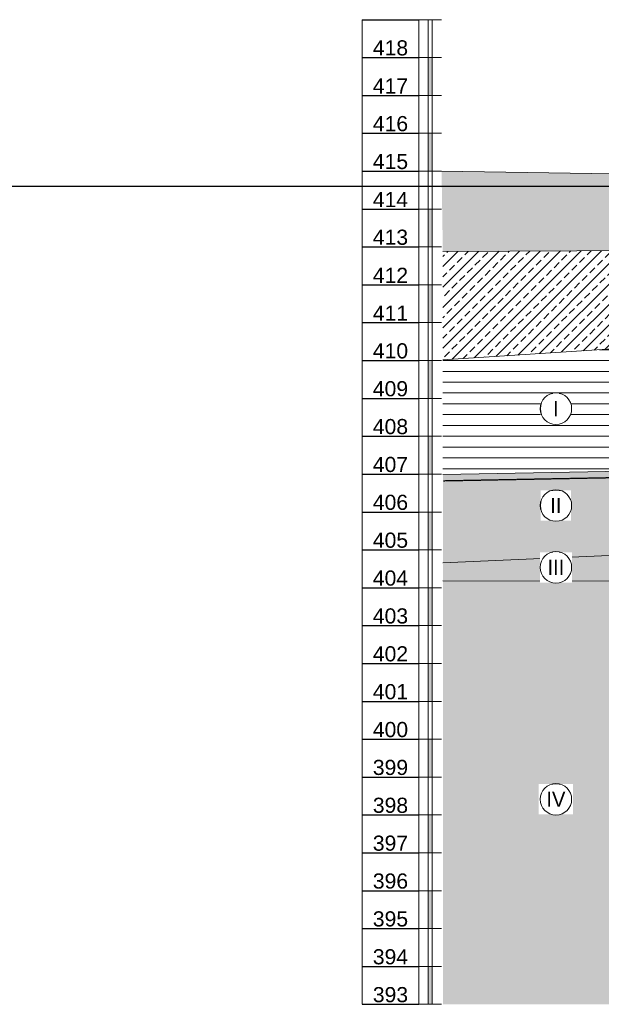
# Model space of a CAD drawing. Header units: millimetres. Extents: x -50987266 to 2610517, y -212233 to 51153522.
# Tile 53 of 174: x 678957 to 694318, y -20850 to 5150. Entities that reach past the tile are written whole.
import ezdxf

# ---------------------------------------------------------------- set-up
doc = ezdxf.new("R2010")
doc.units = ezdxf.units.MM
doc.linetypes.add('DASHED', pattern=[19.05, 12.7, -6.35])
doc.layers.get('Defpoints').update_dxf_attribs({"color": 6})
for name, color, linetype, lineweight in [('S - HATCH', 252, 'Continuous', 5), ('S - LAIN', 7, 'Continuous', 5), ('S - LINE', 7, 'Continuous', 15), ('S - TEXT', 7, 'Continuous', 9)]:
    doc.layers.add(name, color=color, linetype=linetype, lineweight=lineweight)
doc.layers.add('S - WATER', color=7, linetype='DASHED', lineweight=20, true_color=0x0216de)
doc.styles.add('ARIAL', font='arial.ttf')
doc.styles.add('Text_S2', font='Cubicon.ttf')
pattern_1 = [(45, (17596.27, 150), (-269.40768, 269.40768), []), (45, (17865.68, 150), (-269.40768, 269.40768), [190.5, -95.25])]

# ---------------------------------------------------------------- blocks, each defined once
blk = doc.blocks.new('*T105')
at = {"layer": 'Defpoints', "color": 8, "linetype": 'ByBlock', "lineweight": 0, "transparency": 16777216}
for p, q in [((0, 0), (0, 26000)), ((1500, 0), (1500, 26000))]:
    blk.add_line(p, q, dxfattribs=at)
at = {"layer": 'S - LINE', "color": 0, "lineweight": -2, "transparency": 16777216}
for p, q in [((0, 26000), (1500, 26000)), ((0, 25000), (1500, 25000)), ((0, 24000), (1500, 24000)), ((0, 23000), (1500, 23000)), ((0, 22000), (1500, 22000)), ((0, 21000), (1500, 21000)), ((0, 20000), (1500, 20000)), ((0, 19000), (1500, 19000)), ((0, 18000), (1500, 18000)), ((0, 17000), (1500, 17000)), ((0, 16000), (1500, 16000)), ((0, 15000), (1500, 15000)), ((0, 14000), (1500, 14000)), ((0, 13000), (1500, 13000)), ((0, 12000), (1500, 12000)), ((0, 11000), (1500, 11000)), ((0, 10000), (1500, 10000)), ((0, 9000), (1500, 9000)), ((0, 8000), (1500, 8000)), ((0, 7000), (1500, 7000)), ((0, 6000), (1500, 6000)), ((0, 5000), (1500, 5000)), ((0, 4000), (1500, 4000)), ((0, 3000), (1500, 3000)), ((0, 2000), (1500, 2000)), ((0, 1000), (1500, 1000)), ((0, 0), (1500, 0))]:
    blk.add_line(p, q, dxfattribs=at)
at = {"layer": 'S - LINE', "color": 0, "transparency": 16777216, "char_height": 400, "width": 1400, "attachment_point": 8, "style": 'ARIAL'}
for s, insert in [('{\\fArial|b0|i0|c186|p34;418', (750, 25050)), ('{\\fArial|b0|i0|c186|p34;417', (750, 24050)), ('{\\fArial|b0|i0|c186|p34;416', (750, 23050)), ('{\\fArial|b0|i0|c186|p34;415', (750, 22050)), ('{\\fArial|b0|i0|c186|p34;414', (750, 21050)), ('{\\fArial|b0|i0|c186|p34;413', (750, 20050)), ('{\\fArial|b0|i0|c186|p34;412', (750, 19050)), ('{\\fArial|b0|i0|c186|p34;411', (750, 18050)), ('{\\fArial|b0|i0|c186|p34;410', (750, 17050)), ('{\\fArial|b0|i0|c186|p34;409', (750, 16050)), ('{\\fArial|b0|i0|c186|p34;408', (750, 15050)), ('{\\fArial|b0|i0|c186|p34;407', (750, 14050)), ('{\\fArial|b0|i0|c186|p34;406', (750, 13050)), ('{\\fArial|b0|i0|c186|p34;405', (750, 12050)), ('{\\fArial|b0|i0|c186|p34;404', (750, 11050)), ('{\\fArial|b0|i0|c186|p34;403', (750, 10050)), ('{\\fArial|b0|i0|c186|p34;402', (750, 9050)), ('{\\fArial|b0|i0|c186|p34;401', (750, 8050)), ('{\\fArial|b0|i0|c186|p34;400', (750, 7050)), ('{\\fArial|b0|i0|c186|p34;399', (750, 6050)), ('{\\fArial|b0|i0|c186|p34;398', (750, 5050)), ('{\\fArial|b0|i0|c186|p34;397', (750, 4050)), ('{\\fArial|b0|i0|c186|p34;396', (750, 3050)), ('{\\fArial|b0|i0|c186|p34;395', (750, 2050)), ('{\\fArial|b0|i0|c186|p34;394', (750, 1050)), ('{\\fArial|b0|i0|c186|p34;393', (750, 50))]:
    blk.add_mtext(s, dxfattribs=dict(at, insert=insert))
blk = doc.blocks.new('*U103')
at = {"layer": 'S - HATCH'}
h = blk.add_hatch(color=0, dxfattribs=at)
h.dxf.hatch_style = 1
h.paths.add_polyline_path([(50, 0), (-50, 0), (-50, -1000), (50, -1000)])
at = {"layer": 'S - LINE'}
for points in [[(-300, 1000), (300, 1000)], [(-50, 1000), (-50, -1000)], [(50, 1000), (50, -1000)], [(-300, 0), (300, 0)], [(-300, -1000), (300, -1000)]]:
    blk.add_lwpolyline(points, dxfattribs=at)
blk = doc.blocks.new('*U104')
at = {"layer": 'S - LINE', "color": 0, "linetype": 'ByBlock', "lineweight": -2, "transparency": 16777216}
for p in [(0, 24000), (0, 22000), (0, 20000), (0, 18000), (0, 16000), (0, 14000), (0, 12000), (0, 10000), (0, 8000), (0, 6000), (0, 4000), (0, 2000), (0, 0)]:
    blk.add_blockref('*U103', p, dxfattribs=at)

msp = doc.modelspace()

# ---------------------------------------------------------------- hatches: boundary and pattern name
at = {"layer": 'S - HATCH'}
h = msp.add_hatch(dxfattribs=at)
h.set_pattern_fill('EARTH', color=256, scale=66.666667, angle=45)
h.set_pattern_definition([(45, (17596.27, 150), (0, 598.68374), [423.33333, -423.33333]), (45, (17484, 262.25), (0, 598.68374), [423.33333, -423.33333]), (45, (17371.76, 374.5), (0, 598.68374), [423.33333, -423.33333]), (135, (17371.76, 449.34), (-598.68374, 0), [423.33333, -423.33333]), (135, (17484, 561.6), (-598.68374, 0), [423.33333, -423.33333]), (135, (17596.27, 673.85), (-598.68374, 0), [423.33333, -423.33333])])
h.paths.add_polyline_path([(765771.4, 610), (765066.4, -611.2), (778116, -548.1), (778116, 750)])
h.paths.add_polyline_path([(702521.2, -913.8), (701432.6, 971.8), (690099.4, 1150), (690132.9, -973.7)])
at = {"layer": 'S - HATCH', "transparency": 33554516}
h = msp.add_hatch(dxfattribs=at)
h.set_pattern_fill('ANSI31', color=256, scale=90, angle=135)
h.set_pattern_definition([(180, (17596.27, 150), (-3e-14, -285.75), [])])
h.paths.add_polyline_path([(704158.7, -3750), (703698.4, -2952.7), (690132.9, -3833.4), (690132.9, -6858.7), (778116, -5236.5), (778116, -548.1), (765072, -601.4), (763138.7, -3950), (720738.7, -3950), (720738.7, -3750), (718777.3, -3750), (718377.3, -3350), (707200.1, -3350), (706800.1, -3750)])
h = msp.add_hatch(dxfattribs=at)
h.set_pattern_fill('ANSI33', color=256, scale=60)
h.set_pattern_definition(pattern_1)
h.paths.add_polyline_path([(703698.4, -2952.7), (702516.8, -906.1), (690132.9, -973.7), (690132.9, -3833.4)])
at = {"layer": 'S - HATCH'}
h = msp.add_hatch(dxfattribs=at)
h.set_pattern_fill('ANSI33', color=256, scale=60)
h.set_pattern_definition(pattern_1)
h.paths.add_polyline_path([(752129.6, -6708.3), (778116, -6152), (778116, -5236.5), (690132.9, -6858.7), (690132.9, -9191), (707905.5, -8408.8)])
h = msp.add_hatch(dxfattribs=at)
h.set_pattern_fill('GRAVEL', color=256, scale=53.552945, angle=180, style=0)
h.set_pattern_definition([(48.012787, (16616.89, -1210.24), (10881.958416, 12242.203217), [183.002, -18117.2203]), (4.969741, (16739.316, -1074.22), (-16322.937617, -1360.2448794), [314.037, -31089.6528]), (312.510447, (17052.17, -1047.015), (-13602.448025, 14962.692816), [221.4315, -21921.7496]), (87.273689, (17582.67, -706.954), (-1360.244805, -27204.8960386), [285.9751, -28311.5341]), (112.833654, (17596.27, -421.3), (6801.22401, -16322.937623), [280.4213, -27761.7437]), (177.273689, (17487.45, -162.856), (27204.8960386, -1360.244805), [285.9751, -28311.5341]), (217.6942405, (17201.8, -149.254), (17683.1824244, 13602.4480204), [378.1875, -37440.5322]), (252.255328, (16902.545, -380.495), (-9521.713616, -29925.3856418), [357.048, -35347.7587]), (301.429566, (16793.726, -720.557), (10881.958417, -17683.182424), [286.9436, -28407.452]), (355.236358, (16943.35, -965.4), (-14962.692821, 1360.244804), [327.5905, -16051.926]), (42.397438, (17269.81, -992.606), (16322.9376227, 14962.6928219), [423.6455, -41940.938]), (318.814075, (16236.03, -693.35), (9521.713613, -8161.468812), [144.5954, -14315.0052]), (351.469234, (16344.845, -788.57), (-17683.1824257, 2720.489601), [275.0918, -27234.1568]), (45, (16616.9, -829.4), (4e-13, 1360.2448), [192.3672, -1731.3095]), (23.19859, (16712.11, -992.6), (-6801.22401, -2720.489603), [103.5935, -10255.7223]), (111.80141, (16807.33, -951.8), (1360.2448, -4080.734406), [146.5024, -7178.64]), (210.963757, (16752.92, -815.77), (-4080.734406, -2720.489604), [237.9463, -7693.5757]), (341.56505, (16548.9, -938.2), (-2720.4896, 1360.2448), [172.0587, -4129.413]), (196.38954, (17596.27, -951.8), (-13602.448019, -4080.734406), [241.0354, -23862.564]), (250.346176, (17365.03, -1019.81), (5440.979208, 14962.692821), [202.2154, -20019.2774]), (113.19859, (16548.88, -1210.24), (2720.489603, -6801.22401), [207.1857, -10152.13]), (163.61046, (16467.27, -1019.81), (13602.44802, -4080.734405), [241.0354, -23862.564]), (159.443955, (17596.27, -108.45), (6801.22401, -2720.489604), [232.4386, -11389.498]), (114.77514, (17378.63, -26.83), (6801.224018, -14962.692818), [194.7571, -19280.9845]), (246.80141, (16535.28, 150), (-2720.489603, -6801.22401), [207.1857, -10152.13]), (197.354025, (16453.665, -40.434), (17683.182425, 5440.979209), [228.0192, -22573.8387]), (249.443955, (17201.8, 150), (2720.489604, 6801.22401), [116.2193, -11505.7174]), (281.309932, (16616.9, 150), (1360.2448, -5440.97921), [69.359, -6866.556]), (345.963757, (16630.5, 82), (-4080.7344, 1360.2448), [280.4213, -5328.0117]), (6.009006, (16902.545, 13.976), (-13602.448019, -1360.2448026), [259.8748, -25727.5657]), (123.69007, (16752.9, -693.35), (1360.2448, -2720.4896), [196.1772, -4708.2552]), (173.1572266, (16644.1, -530.12), (-23124.161633, 2720.4896027), [342.5015, -33907.5875]), (240.945396, (16304.04, -489.32), (5440.979208, 9521.713613), [140.0454, -13864.532]), (270, (16236, -611.7), (1360.2448, -1360.2448), [81.6147, -1278.63]), (300.256437, (16929.75, -26.83), (-5440.979207, 9521.713614), [188.9706, -18708.154]), (228.012788, (17024.97, -190.06), (-10881.958416, -12242.203217), [366.0038, -17934.2184]), (180, (16780.1, -462.1), (-1360.2448, -1360.2448), [353.6636, -1006.5812]), (145.304846, (16426.46, -462.11), (-13602.448025, 9521.713606), [215.0737, -21292.285]), (74.054604, (16249.63, -339.69), (1360.2448, 5440.97921), [198.0544, -9704.6773]), (27.645975, (16304.04, -149.254), (25844.6512377, 13602.4480176), [322.4664, -31924.2303]), (355.426079, (16589.69, 0.373), (17683.182425, -1360.244802), [341.148, -33773.618])])
h.paths.add_polyline_path([(778116, -6152), (752129.6, -6708.3), (707905.5, -8408.8), (690132.9, -9191), (690132.9, -9667.9), (778116, -9739.1)])
h = msp.add_hatch(dxfattribs=at)
h.set_pattern_fill('AR-HBONE', color=256, scale=4)
h.set_pattern_definition([(45, (17596.27, 150), (0, 574.7364), [1219.2, -406.4]), (135, (17883.64, 437.37), (6e-14, 574.7364), [1219.2, -406.4])])
h.paths.add_polyline_path([(778116, -9739.1), (690132.9, -9667.9), (690132.9, -20850), (778116, -20850)])

# ---------------------------------------------------------------- linework, layer by layer
at = {"layer": 'Defpoints'}
msp.add_lwpolyline([(251044.2, 750), (2610517.1, 750)], dxfattribs=at)
at = {"layer": 'S - LAIN'}
for points in [[(690099.4, 1150), (701432.6, 971.8)], [(690132.9, -973.7), (702521.2, -913.8)], [(690132.9, -3833.4), (703698.4, -2952.7)], [(778116, -5236.5), (690132.9, -6858.7)], [(690132.9, -9191), (707905.5, -8408.8), (752129.6, -6708.3), (778116, -6152)], [(690132.9, -9667.9), (778116, -9739.1)]]:
    msp.add_lwpolyline(points, dxfattribs=at)
at = {"layer": 'S - WATER', "lineweight": 30}
msp.add_lwpolyline([(690151.9, -7023.5), (778110.3, -5377.1)], dxfattribs=at)

# ---------------------------------------------------------------- block references
msp.add_blockref('*T105', (687999.4, -20850))
at = {"layer": 'S - LINE'}
msp.add_blockref('*U104', (689799.4, -19850), dxfattribs=at)

# ---------------------------------------------------------------- next in the draw order: texts
at = {"layer": 'S - LAIN', "char_height": 400, "attachment_point": 5, "style": 'Text_S2', "bg_fill": 3, "box_fill_scale": 1.5, "bg_fill_color": 256, "bg_fill_transparency": 0}
for s, insert in [('\\pxqc;I', (693118.3, -5121.7)), ('\\pxqc;II', (693118.3, -7678.7)), ('\\pxqc;III', (693118.3, -9311.8)), ('\\pxqc;IV', (693118.3, -15434.5))]:
    msp.add_mtext(s, dxfattribs=dict(at, insert=insert))

# ---------------------------------------------------------------- next in the draw order: linework, layer by layer
at = {"layer": 'S - TEXT'}
for centre in [(693118.3, -5121.7), (693118.3, -7678.7), (693118.3, -9311.8), (693118.3, -15434.5)]:
    msp.add_circle(centre, 416.7, dxfattribs=at)

doc.saveas('drawing.dxf')
